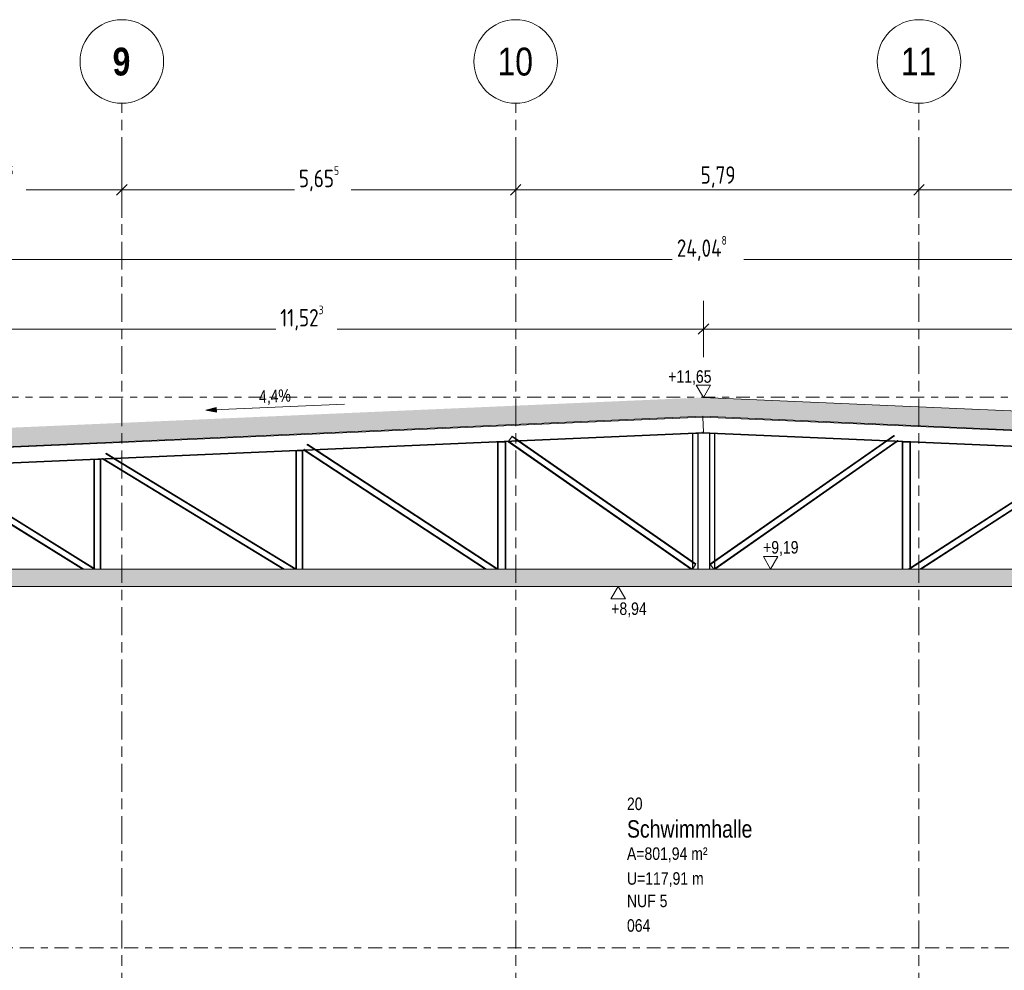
# Model space of a CAD drawing. Header units: metres. Extents: x -34 to 182, y -15 to 869.
# Tile 39 of 46: x 73 to 87, y 1 to 14. Entities that reach past the tile are written whole.
import ezdxf

# ---------------------------------------------------------------- set-up
doc = ezdxf.new("R2010")
doc.units = ezdxf.units.M
doc.linetypes.add('_Ebene_', pattern=[0.4, 0.2, -0.1, 0, -0.1])
doc.linetypes.add('_Rasterlinie_', pattern=[0.75, 0.4, -0.1, 0.15, -0.1])
for name, color, linetype, lineweight in [('A_Bem', 7, 'Continuous', 5), ('A_Bem-100', 7, 'Continuous', 5), ('A_Dach', 15, 'Continuous', 5), ('A_Ebenen', 130, 'Continuous', 5), ('A_Geschossdecken', 7, 'Continuous', 5), ('A_Geschossdecken_Schraffur', 7, 'Continuous', 5), ('A_Hoehenkoten', 124, 'Continuous', 5), ('A_Raster', 128, 'Continuous', 5), ('A_Raum-Txt', 16, 'Continuous', 5), ('A_Tragw', 142, 'Continuous', 5), ('A_Tragwerksstützen', 7, 'Continuous', 5), ('Neigungskoten', 130, 'Continuous', 5)]:
    doc.layers.add(name, color=color, linetype=linetype, lineweight=lineweight)
doc.styles.add('Arial', font='arial.ttf', dxfattribs={"width": 0.8, "height": 0.18})
doc.styles.add('Arial Narrow_B', font='txt', dxfattribs={"height": 0.4})
doc.styles.add('Arial_B', font='txt', dxfattribs={"width": 0.8, "height": 0.25})
doc.styles.add('ISOCPEUR_1', font='isocpeur.ttf', dxfattribs={"width": 0.8, "height": 0.25})
doc.dimstyles.new('BLB-Standard_2_5_Aussen_maskiert', dxfattribs={"dimscale": 0.3048, "dimtxt": 0.248995, "dimasz": 0.492126, "dimexe": 1.32874, "dimexo": 0.0625, "dimgap": 0.032808, "dimtad": 1, "dimrnd": 0.001, "dimzin": 0, "dimdsep": 46, "dimtxsty": 'ISOCPEUR_1', "dimblk1": 'OBLIQUE', "dimblk2": 'OBLIQUE', "dimsah": 1, "dimcen": 0.09, "dimdle": 0.164042, "dimazin": 0, "dimtfac": 1, "dimtdec": 4, "dimtix": 1, "dimtmove": 0, "dimatfit": 3, "dimfxl": 1.32874, "dimfxlon": 1, "dimtvp": 1, "dimtfill": 1, "dimtolj": 1, "dimtzin": 0, "dimarcsym": 2})

# ---------------------------------------------------------------- blocks, each defined once
blk = doc.blocks.new('M_W Shapes - IPE Träger 240 x 240-8069303-F')
at = {"layer": 'A_Tragw', "color": 250, "lineweight": 9}
for p, q in [((11.199, 8.578), (22.721, 8.075)), ((11.189, 8.348), (11.189, 8.358)), ((11.189, 8.358), (22.717, 7.855)), ((11.189, 8.348), (22.716, 7.845)), ((22.721, 7.965), (22.717, 7.863)), ((22.717, 7.855), (22.716, 7.845)), ((22.716, 7.845), (22.717, 7.855))]:
    blk.add_line(p, q, dxfattribs=at)
for centre in [(11.19, 8.366), (22.717, 7.863)]:
    blk.add_ellipse(centre, major_axis=(0.00033, 0.00764), ratio=0.000398, start_param=3.142247, end_param=4.712389, dxfattribs=at)
blk = doc.blocks.new('M_W Shapes - IPE Träger 240 x 240-8069305-F')
at = {"layer": 'A_Tragw', "color": 250, "lineweight": 9}
for p, q in [((-0.316, 8.075), (11.2, 8.578)), ((11.199, 8.588), (11.2, 8.578)), ((11.2, 8.57), (11.209, 8.366)), ((-0.316, 7.855), (11.209, 8.358)), ((-0.316, 7.845), (11.21, 8.348)), ((11.209, 8.358), (11.209, 8.358)), ((11.209, 8.358), (11.21, 8.348))]:
    blk.add_line(p, q, dxfattribs=at)
for centre, start_param, end_param in [((11.2, 8.57), 4.712412, 5.49781), ((11.209, 8.366), 3.141616, 4.712412)]:
    blk.add_ellipse(centre, major_axis=(-0.00033, 0.00764), ratio=0.000398, start_param=start_param, end_param=end_param, dxfattribs=at)
blk = doc.blocks.new('M_W Shapes - IPE Träger 100 x 100-8069340-F')
at = {"layer": 'A_Tragw', "color": 250, "lineweight": 9}
for p, q in [((-0.057, 7.954), (-0.056, 7.956)), ((-0.056, 7.956), (-0.05, 7.965)), ((0.08, 7.872), (-0.056, 7.956)), ((0.098, 7.873), (-0.05, 7.965)), ((-0.103, 7.88), (-0.098, 7.888)), ((-0.08, 7.865), (-0.103, 7.88)), ((-0.098, 7.888), (-0.097, 7.89)), ((-0.098, 7.888), (-0.062, 7.866)), ((2.291, 6.395), (-0.065, 7.856)), ((-0.047, 7.857), (2.31, 6.395)), ((2.461, 6.395), (0.095, 7.863)), ((2.48, 6.395), (0.113, 7.864))]:
    blk.add_line(p, q, dxfattribs=at)
blk = doc.blocks.new('M_W Shapes - IPE Träger 100 x 100-8069333-F')
at = {"layer": 'A_Tragw', "color": 250, "lineweight": 9}
for p, q in [((2.625, 8.051), (2.63, 8.06)), ((2.747, 7.989), (2.63, 8.06)), ((2.582, 7.982), (2.583, 7.983)), ((2.583, 7.983), (2.583, 7.983)), ((2.583, 7.983), (2.585, 7.982)), ((5.171, 6.395), (2.583, 7.972)), ((2.601, 7.972), (5.19, 6.395)), ((2.729, 7.988), (2.625, 8.051)), ((5.344, 6.395), (2.744, 7.979)), ((5.356, 6.399), (2.762, 7.979))]:
    blk.add_line(p, q, dxfattribs=at)
for centre, start_param, end_param in [((2.587, 7.99), 3.141799, 3.927197), ((2.621, 8.045), 5.497994, 6.283185)]:
    blk.add_ellipse(centre, major_axis=(0.00398, 0.00653), ratio=0.000339, start_param=start_param, end_param=end_param, dxfattribs=at)
blk = doc.blocks.new('M_W Shapes - IPE Träger 100 x 100-8069334-F')
at = {"layer": 'A_Tragw', "color": 250, "lineweight": 9}
for p, q in [((5.471, 8.108), (5.473, 8.111)), ((5.473, 8.111), (5.473, 8.111)), ((5.473, 8.111), (5.478, 8.108)), ((8.075, 6.395), (5.475, 8.098)), ((5.493, 8.099), (8.094, 6.395)), ((5.517, 8.178), (5.522, 8.187)), ((5.615, 8.114), (5.517, 8.178)), ((5.632, 8.115), (5.522, 8.187)), ((8.24, 6.395), (5.629, 8.105)), ((8.258, 6.395), (5.647, 8.105))]:
    blk.add_line(p, q, dxfattribs=at)
for centre, start_param, end_param in [((5.477, 8.118), 3.14181, 4.712607), ((5.513, 8.172), 4.712607, 6.283185)]:
    blk.add_ellipse(centre, major_axis=(0.00419, 0.0064), ratio=0.000332, start_param=start_param, end_param=end_param, dxfattribs=at)
blk = doc.blocks.new('M_W Shapes - IPE Träger 100 x 100-8069295-F')
at = {"layer": 'A_Tragw', "color": 250, "lineweight": 9}
for p, q in [((8.404, 8.223), (8.406, 8.226)), ((11.027, 6.395), (8.404, 8.223)), ((8.414, 8.237), (8.451, 8.29)), ((8.417, 8.226), (11.045, 6.395)), ((8.455, 8.297), (8.461, 8.305)), ((8.535, 8.241), (8.455, 8.297)), ((8.551, 8.242), (8.461, 8.305)), ((11.093, 6.459), (8.548, 8.232)), ((11.099, 6.467), (8.565, 8.233)), ((11.089, 6.452), (11.057, 6.406)), ((11.099, 6.467), (11.093, 6.459)), ((11.099, 6.467), (11.099, 6.467))]:
    blk.add_line(p, q, dxfattribs=at)
for centre, start_param, end_param in [((8.451, 8.29), 4.712616, 6.283185), ((11.052, 6.399), 3.948666, 4.189017), ((11.089, 6.452), 4.712616, 6.283185)]:
    blk.add_ellipse(centre, major_axis=(0.00437, 0.00628), ratio=0.000326, start_param=start_param, end_param=end_param, dxfattribs=at)
blk = doc.blocks.new('M_W Shapes - IPE Träger 100 x 100-8069346-F')
at = {"layer": 'A_Tragw', "color": 250, "lineweight": 9}
for p, q in [((13.825, 8.233), (11.304, 6.467)), ((13.842, 8.232), (11.31, 6.459)), ((11.358, 6.395), (13.973, 8.227)), ((13.989, 8.226), (11.376, 6.395)), ((13.942, 8.315), (13.839, 8.243)), ((13.948, 8.307), (13.855, 8.242)), ((13.942, 8.315), (13.948, 8.307)), ((13.948, 8.307), (13.948, 8.307)), ((13.986, 8.236), (13.994, 8.241)), ((13.994, 8.241), (13.998, 8.236)), ((11.31, 6.459), (11.304, 6.467)), ((11.31, 6.459), (11.31, 6.459)), ((11.351, 6.399), (11.314, 6.452))]:
    blk.add_line(p, q, dxfattribs=at)
for centre, start_param, end_param in [((13.952, 8.3), 5.248111, 6.282957), ((13.989, 8.247), 3.141593, 4.175837), ((11.314, 6.452), 4.712161, 6.282957), ((11.351, 6.399), 3.926763, 4.712161)]:
    blk.add_ellipse(centre, major_axis=(-0.00439, 0.00627), ratio=0.000325, start_param=start_param, end_param=end_param, dxfattribs=at)
blk = doc.blocks.new('M_W Shapes - IPE Träger 100 x 100-8069347-F')
at = {"layer": 'A_Tragw', "color": 250, "lineweight": 9}
for p, q in [((16.793, 8.103), (14.147, 6.395)), ((16.811, 8.103), (14.166, 6.395)), ((14.313, 6.395), (16.949, 8.097)), ((16.966, 8.096), (14.332, 6.395)), ((16.92, 8.185), (16.808, 8.113)), ((16.925, 8.176), (16.825, 8.112)), ((16.92, 8.185), (16.925, 8.176)), ((16.925, 8.176), (16.925, 8.176)), ((16.929, 8.17), (16.964, 8.116)), ((16.963, 8.106), (16.968, 8.109)), ((16.968, 8.109), (16.971, 8.106))]:
    blk.add_line(p, q, dxfattribs=at)
for centre, start_param, end_param in [((16.929, 8.17), 4.712174, 6.28297), ((16.964, 8.116), 3.141593, 4.712174)]:
    blk.add_ellipse(centre, major_axis=(-0.00415, 0.00643), ratio=0.000334, start_param=start_param, end_param=end_param, dxfattribs=at)
blk = doc.blocks.new('Höhenkoten - leer-6237472-F')
at = {"layer": 'A_Hoehenkoten'}
for p, q in [((-23.599, -6.765), (-23.806, -6.765)), ((-23.702, -6.945), (-23.806, -6.765)), ((-23.702, -6.945), (-23.599, -6.765))]:
    blk.add_line(p, q, dxfattribs=at)
blk = doc.blocks.new('Raster - Raster-989695-F')
at = {"layer": 'A_Raster', "lineweight": 9}
blk.add_circle((-28.608, 13.685), 0.6, dxfattribs=at)
blk = doc.blocks.new('DIMBLOCK135-F')
at = {"layer": 'A_Bem-100'}
for p, q in [((71.248, 9.437), (71.248, 10.247)), ((82.772, 9.437), (82.772, 10.247)), ((71.248, 9.842), (82.772, 9.842)), ((71.248, 9.842), (71.248, 9.437)), ((82.772, 9.842), (82.772, 9.437))]:
    blk.add_line(p, q, dxfattribs=at)
at = {"layer": 'A_Bem-100', "lineweight": 9}
for p, q in [((71.248, 9.842), (71.323, 9.917)), ((82.772, 9.842), (82.847, 9.917)), ((71.248, 9.842), (71.173, 9.767)), ((82.772, 9.842), (82.697, 9.767))]:
    blk.add_line(p, q, dxfattribs=at)
at = {"layer": 'A_Bem-100', "color": 0, "insert": (76.696, 10.179), "char_height": 0.25, "width": 0.75291, "attachment_point": 1, "line_spacing_factor": 1.149209, "style": 'ISOCPEUR_1', "bg_fill": 3, "box_fill_scale": 1.25, "bg_fill_color": 256, "bg_fill_true_color": 13158600, "bg_fill_transparency": 0}
blk.add_mtext('11,52\\A2\\H0.5x;\\S3^  ;\\H2x;', dxfattribs=at)
blk = doc.blocks.new('_Oblique')
at = {"color": 0, "linetype": 'ByBlock', "lineweight": -2}
blk.add_line((-0.5, -0.5), (0.5, 0.5), dxfattribs=at)
blk = doc.blocks.new('DIMBLOCK136-F')
at = {"layer": 'A_Bem-100'}
for p, q in [((82.772, 9.437), (82.772, 10.247)), ((94.286, 9.437), (94.286, 10.247)), ((82.772, 9.842), (94.286, 9.842)), ((82.772, 9.842), (82.772, 9.437)), ((94.286, 9.842), (94.286, 9.437))]:
    blk.add_line(p, q, dxfattribs=at)
at = {"layer": 'A_Bem-100', "lineweight": 9}
for p, q in [((82.772, 9.842), (82.847, 9.917)), ((94.286, 9.842), (94.361, 9.917)), ((82.772, 9.842), (82.697, 9.767)), ((94.286, 9.842), (94.211, 9.767))]:
    blk.add_line(p, q, dxfattribs=at)
at = {"layer": 'A_Bem-100', "color": 0, "insert": (88.228, 10.179), "char_height": 0.25, "width": 0.72303, "attachment_point": 1, "line_spacing_factor": 1.149209, "style": 'ISOCPEUR_1', "bg_fill": 3, "box_fill_scale": 1.25, "bg_fill_color": 256, "bg_fill_true_color": 13158600, "bg_fill_transparency": 0}
blk.add_mtext('11,51\\A2\\H0.5x;\\S4^  ;\\H2x;', dxfattribs=at)
blk = doc.blocks.new('DIMBLOCK138-F')
at = {"layer": 'A_Bem-100'}
for p, q in [((70.738, 10.437), (70.738, 11.247)), ((94.786, 10.437), (94.786, 11.247)), ((70.688, 10.842), (94.836, 10.842)), ((70.738, 10.842), (70.738, 10.437)), ((94.786, 10.842), (94.786, 10.437))]:
    blk.add_line(p, q, dxfattribs=at)
at = {"layer": 'A_Bem-100', "lineweight": 9}
for p, q in [((70.738, 10.842), (70.813, 10.917)), ((94.786, 10.842), (94.861, 10.917)), ((70.738, 10.842), (70.663, 10.767)), ((94.786, 10.842), (94.711, 10.767))]:
    blk.add_line(p, q, dxfattribs=at)
at = {"layer": 'A_Bem-100', "color": 0, "insert": (82.389, 11.179), "char_height": 0.25, "width": 0.89632, "attachment_point": 1, "line_spacing_factor": 1.149209, "style": 'ISOCPEUR_1', "bg_fill": 3, "box_fill_scale": 1.25, "bg_fill_color": 256, "bg_fill_true_color": 13158600, "bg_fill_transparency": 0}
blk.add_mtext('24,04\\A2\\H0.5x;\\S8^  ;\\H2x;', dxfattribs=at)
blk = doc.blocks.new('DIMBLOCK178-F')
at = {"layer": 'A_Bem-100'}
for p, q in [((70.746, 12.247), (70.746, 11.437)), ((70.746, 11.842), (70.746, 12.247)), ((74.421, 12.247), (74.421, 11.437)), ((74.421, 11.842), (74.421, 12.247)), ((70.746, 11.842), (74.421, 11.842))]:
    blk.add_line(p, q, dxfattribs=at)
at = {"layer": 'A_Bem-100', "lineweight": 9}
for p, q in [((70.746, 11.842), (70.821, 11.917)), ((74.421, 11.842), (74.496, 11.917)), ((70.746, 11.842), (70.671, 11.767)), ((74.421, 11.842), (74.346, 11.767))]:
    blk.add_line(p, q, dxfattribs=at)
at = {"layer": 'A_Bem-100', "color": 0, "insert": (72.298, 12.179), "char_height": 0.25, "width": 0.68419, "attachment_point": 1, "line_spacing_factor": 1.149209, "style": 'ISOCPEUR_1', "bg_fill": 3, "box_fill_scale": 1.25, "bg_fill_color": 256, "bg_fill_true_color": 13158600, "bg_fill_transparency": 0}
blk.add_mtext('3,67\\A2\\H0.5x;\\S5^  ;\\H2x;', dxfattribs=at)
blk = doc.blocks.new('DIMBLOCK179-F')
at = {"layer": 'A_Bem-100'}
for p, q in [((74.421, 12.247), (74.421, 11.437)), ((74.421, 11.842), (74.421, 12.247)), ((80.076, 12.247), (80.076, 11.437)), ((80.076, 11.842), (80.076, 12.247)), ((74.421, 11.842), (80.076, 11.842))]:
    blk.add_line(p, q, dxfattribs=at)
at = {"layer": 'A_Bem-100', "lineweight": 9}
for p, q in [((74.421, 11.842), (74.496, 11.917)), ((80.076, 11.842), (80.151, 11.917)), ((74.421, 11.842), (74.346, 11.767)), ((80.076, 11.842), (80.001, 11.767))]:
    blk.add_line(p, q, dxfattribs=at)
at = {"layer": 'A_Bem-100', "color": 0, "insert": (76.963, 12.179), "char_height": 0.25, "width": 0.68419, "attachment_point": 1, "line_spacing_factor": 1.149209, "style": 'ISOCPEUR_1', "bg_fill": 3, "box_fill_scale": 1.25, "bg_fill_color": 256, "bg_fill_true_color": 13158600, "bg_fill_transparency": 0}
blk.add_mtext('5,65\\A2\\H0.5x;\\S5^  ;\\H2x;', dxfattribs=at)
blk = doc.blocks.new('DIMBLOCK180-F')
at = {"layer": 'A_Bem-100'}
for p, q in [((80.076, 12.247), (80.076, 11.437)), ((80.076, 11.842), (80.076, 12.247)), ((85.866, 12.247), (85.866, 11.437)), ((85.866, 11.842), (85.866, 12.247)), ((80.076, 11.842), (85.866, 11.842))]:
    blk.add_line(p, q, dxfattribs=at)
at = {"layer": 'A_Bem-100', "lineweight": 9}
for p, q in [((80.076, 11.842), (80.151, 11.917)), ((85.866, 11.842), (85.941, 11.917)), ((80.076, 11.842), (80.001, 11.767)), ((85.866, 11.842), (85.791, 11.767))]:
    blk.add_line(p, q, dxfattribs=at)
at = {"layer": 'A_Bem-100', "color": 0, "insert": (82.731, 12.179), "char_height": 0.25, "width": 0.57664, "attachment_point": 1, "line_spacing_factor": 1.149209, "style": 'ISOCPEUR_1', "bg_fill": 3, "box_fill_scale": 1.25, "bg_fill_color": 256, "bg_fill_true_color": 13158600, "bg_fill_transparency": 0}
blk.add_mtext('5,79', dxfattribs=at)
blk = doc.blocks.new('DIMBLOCK181-F')
at = {"layer": 'A_Bem-100'}
for p, q in [((85.866, 12.247), (85.866, 11.437)), ((85.866, 11.842), (85.866, 12.247)), ((91.656, 12.247), (91.656, 11.437)), ((91.656, 11.842), (91.656, 12.247)), ((85.866, 11.842), (91.656, 11.842))]:
    blk.add_line(p, q, dxfattribs=at)
at = {"layer": 'A_Bem-100', "lineweight": 9}
for p, q in [((85.866, 11.842), (85.941, 11.917)), ((91.656, 11.842), (91.731, 11.917)), ((85.866, 11.842), (85.791, 11.767)), ((91.656, 11.842), (91.581, 11.767))]:
    blk.add_line(p, q, dxfattribs=at)
at = {"layer": 'A_Bem-100', "color": 0, "insert": (88.521, 12.179), "char_height": 0.25, "width": 0.57664, "attachment_point": 1, "line_spacing_factor": 1.149209, "style": 'ISOCPEUR_1', "bg_fill": 3, "box_fill_scale": 1.25, "bg_fill_color": 256, "bg_fill_true_color": 13158600, "bg_fill_transparency": 0}
blk.add_mtext('5,79', dxfattribs=at)

msp = doc.modelspace()

# ---------------------------------------------------------------- hatches: boundary and pattern name
at = {"layer": 'A_Dach', "lineweight": 9}
msp.add_hatch(color=253, dxfattribs=at).paths.add_polyline_path([(71.2412, 8.0849), (82.7636, 8.588), (94.286, 8.0849), (94.286, 8.3552), (82.7636, 8.8582), (71.2412, 8.3552)], flags=0)
at = {"layer": 'A_Geschossdecken_Schraffur', "lineweight": 9}
msp.add_hatch(color=253, dxfattribs=at).paths.add_polyline_path([(71.2412, 6.1449), (94.286, 6.1449), (94.286, 6.3949), (71.2412, 6.3949)], flags=0)
at = {"layer": 'Neigungskoten'}
msp.add_hatch(color=256, dxfattribs=at).paths.add_polyline_path([(75.627, 8.6748), (75.7783, 8.6481), (75.7754, 8.7145)], flags=0)

# ---------------------------------------------------------------- linework, layer by layer
at = {"layer": 'A_Dach', "color": 250, "lineweight": 9}
for p, q in [((94.286, 8.3552), (82.7636, 8.8582)), ((71.2412, 8.0849), (82.7636, 8.588)), ((82.7636, 8.588), (94.286, 8.0849))]:
    msp.add_line(p, q, dxfattribs=at)
at = {"layer": 'A_Ebenen', "color": 170, "linetype": '_Ebene_', "lineweight": 9}
for p, q in [((38.7395, 8.865), (98.1569, 8.865)), ((38.7395, 6.3949), (98.1569, 6.3949)), ((38.7395, 6.1449), (98.1569, 6.1449)), ((98.1569, 0.9549), (38.7395, 0.9549))]:
    msp.add_line(p, q, dxfattribs=at)
at = {"layer": 'A_Geschossdecken', "color": 250, "lineweight": 9}
for p, q in [((94.286, 6.3949), (71.2412, 6.3949)), ((71.2395, 6.1449), (94.286, 6.1449))]:
    msp.add_line(p, q, dxfattribs=at)
at = {"layer": 'A_Raster', "linetype": '_Rasterlinie_', "lineweight": 9}
for p, q in [((80.076, -13.3036), (80.076, 13.0853)), ((85.866, -13.3036), (85.866, 13.0853))]:
    msp.add_line(p, q, dxfattribs=at)
at = {"layer": 'A_Tragwerksstützen', "color": 250, "lineweight": 9}
for p, q in [((82.6151, 8.3413), (82.6151, 6.5006)), ((82.6201, 8.3413), (82.6152, 8.3413)), ((82.6201, 8.3413), (82.6201, 6.4971)), ((82.6201, 8.3413), (82.6201, 8.3413)), ((82.6301, 8.3413), (82.6201, 8.3413)), ((82.6801, 8.3413), (82.6301, 8.3413)), ((82.6901, 8.3413), (82.6801, 8.3413)), ((82.6901, 8.3413), (82.6901, 6.3949)), ((82.6951, 8.3413), (82.6901, 8.3413)), ((82.6951, 8.3413), (82.6951, 6.3949)), ((82.6951, 8.3413), (82.6951, 8.3413)), ((82.8564, 8.3402), (82.8564, 6.3949)), ((82.8614, 8.3402), (82.8564, 8.3402)), ((82.8614, 8.3402), (82.8614, 6.3949)), ((82.8614, 8.3402), (82.8614, 8.3402)), ((82.8714, 8.3402), (82.8614, 8.3402)), ((82.9214, 8.3402), (82.8714, 8.3402)), ((82.9314, 8.3402), (82.9214, 8.3402)), ((82.9314, 8.3402), (82.9314, 6.5107)), ((82.9364, 8.3402), (82.9314, 8.3402)), ((82.9364, 8.3402), (82.9364, 6.5142)), ((82.9364, 8.3402), (82.9364, 8.3402)), ((79.8151, 8.219), (79.8151, 6.3996)), ((79.8251, 8.219), (79.8151, 8.219)), ((79.8251, 8.219), (79.8251, 6.3949)), ((79.8251, 8.219), (79.8251, 8.219)), ((79.8351, 8.219), (79.8251, 8.219)), ((79.9151, 8.219), (79.8351, 8.219)), ((79.9251, 8.219), (79.9151, 8.219)), ((79.9251, 8.219), (79.9251, 6.3949)), ((79.9351, 8.219), (79.9251, 8.219)), ((79.9351, 8.219), (79.9351, 6.3949)), ((79.9351, 8.219), (79.9351, 8.219)), ((85.6251, 8.2176), (85.6251, 6.3949)), ((85.6351, 8.2176), (85.6251, 8.2176)), ((85.6351, 8.2176), (85.6351, 6.3949)), ((85.6351, 8.2176), (85.6351, 8.2176)), ((85.6451, 8.2176), (85.6351, 8.2176)), ((85.7251, 8.2176), (85.6451, 8.2176)), ((85.7351, 8.2176), (85.7251, 8.2176)), ((85.7351, 8.2176), (85.7351, 6.4099)), ((85.7451, 8.2176), (85.7351, 8.2176)), ((85.7451, 8.2176), (85.7451, 6.4164)), ((85.7451, 8.2176), (85.7451, 8.2176)), ((76.9201, 8.0926), (76.9201, 6.3949)), ((76.9301, 8.0926), (76.9201, 8.0926)), ((76.9301, 8.0926), (76.9301, 6.3949)), ((76.9301, 8.0926), (76.9301, 8.0926)), ((76.9401, 8.0926), (76.9301, 8.0926)), ((77.0001, 8.0926), (76.9401, 8.0926)), ((77.0101, 8.0926), (77.0001, 8.0926)), ((77.0101, 8.0926), (77.0101, 6.3949)), ((77.0201, 8.0926), (77.0101, 8.0926)), ((77.0201, 8.0926), (77.0201, 6.3949)), ((77.0201, 8.0926), (77.0201, 8.0926)), ((74.0213, 7.9661), (74.0213, 6.4095)), ((74.0313, 7.9661), (74.0214, 7.9661)), ((74.0313, 7.9661), (74.0313, 6.4033)), ((74.0314, 7.9661), (74.0313, 7.9661)), ((74.0414, 7.9661), (74.0314, 7.9661)), ((74.1014, 7.9661), (74.0414, 7.9661)), ((74.1114, 7.9661), (74.1014, 7.9661)), ((74.1113, 7.9661), (74.1113, 6.3949)), ((74.1213, 7.9661), (74.1113, 7.9661)), ((74.1213, 7.9661), (74.1213, 6.3949)), ((74.1214, 7.9661), (74.1213, 7.9661)), ((74.0213, 6.3978), (74.0213, 6.3949)), ((82.6151, 6.4884), (82.6151, 6.3949)), ((82.6201, 6.4849), (82.6201, 6.3949)), ((82.9314, 6.4985), (82.9314, 6.4008)), ((82.9364, 6.502), (82.9364, 6.4043)), ((85.7351, 6.398), (85.7351, 6.3949)), ((85.7451, 6.4045), (85.7451, 6.3949))]:
    msp.add_line(p, q, dxfattribs=at)
at = {"layer": 'Neigungskoten'}
for p, q in [((77.6168, 8.7616), (75.627, 8.6748)), ((75.7754, 8.7145), (75.627, 8.6748)), ((75.627, 8.6748), (75.7783, 8.6481)), ((75.7783, 8.6481), (75.7754, 8.7145))]:
    msp.add_line(p, q, dxfattribs=at)

# ---------------------------------------------------------------- block references
at = {"layer": 'A_Hoehenkoten'}
for p in [(106.474, 15.803), (107.4383, 13.34)]:
    msp.add_blockref('Höhenkoten - leer-6237472-F', p, dxfattribs=at)
at = {"layer": 'A_Hoehenkoten', "extrusion": (0, 0, -1), "rotation": 180}
msp.add_blockref('Höhenkoten - leer-6237472-F', (-105.249, -0.8002), dxfattribs=at)
at = {"layer": 'A_Raster', "lineweight": 9}
for p in [(103.0291, 0), (108.6841, 0), (114.4741, 0)]:
    msp.add_blockref('Raster - Raster-989695-F', p, dxfattribs=at)
at = {"layer": 'A_Tragw', "color": 250, "lineweight": 9}
for name in ['M_W Shapes - IPE Träger 240 x 240-8069305-F', 'M_W Shapes - IPE Träger 240 x 240-8069303-F', 'M_W Shapes - IPE Träger 100 x 100-8069295-F', 'M_W Shapes - IPE Träger 100 x 100-8069346-F', 'M_W Shapes - IPE Träger 100 x 100-8069333-F', 'M_W Shapes - IPE Träger 100 x 100-8069334-F', 'M_W Shapes - IPE Träger 100 x 100-8069347-F', 'M_W Shapes - IPE Träger 100 x 100-8069340-F']:
    msp.add_blockref(name, (71.5645, 0), dxfattribs=at)

# ---------------------------------------------------------------- texts
at = {"layer": 'A_Hoehenkoten', "char_height": 0.18, "attachment_point": 1, "line_spacing_factor": 0.941778, "style": 'Arial'}
for s, insert, width in [('+11,65', (82.2658, 9.25), 0.733812), ('+9,19', (83.6275, 6.7968), 0.601593), ('+8,94', (81.4474, 5.9151), 0.601593)]:
    msp.add_mtext(s, dxfattribs=dict(at, insert=insert, width=width))
at = {"layer": 'A_Raster', "char_height": 0.4, "attachment_point": 1, "style": 'Arial Narrow_B'}
for s, insert, width in [('\\fArial Narrow|b1|i0|c0|p34|;9', (74.289, 13.8836), 0.312658), ('10', (79.8145, 13.8836), 0.625316), ('11', (85.6045, 13.8836), 0.625316)]:
    msp.add_mtext(s, dxfattribs=dict(at, insert=insert, width=width))
at = {"layer": 'A_Raum-Txt', "attachment_point": 1}
for s, insert, char_height, width, style in [('20', (81.6733, 3.1122), 0.18, 0.269367, 'Arial'), ('Schwimmhalle', (81.6733, 2.7868), 0.25, 2.360168, 'Arial_B'), ('A=801,94 m²', (81.6733, 2.3969), 0.18, 1.378902, 'Arial'), ('U=117,91 m', (81.6733, 2.0403), 0.18, 1.314767, 'Arial'), ('NUF 5', (81.6733, 1.7177), 0.18, 0.692658, 'Arial'), ('064', (81.6733, 1.365), 0.18, 0.40405, 'Arial')]:
    msp.add_mtext(s, dxfattribs=dict(at, insert=insert, char_height=char_height, width=width, style=style))
at = {"layer": 'Neigungskoten', "color": 7, "insert": (76.3852, 8.9603), "char_height": 0.18, "width": 0.542095, "attachment_point": 1, "rotation": 2.5, "line_spacing_factor": 0.941778, "style": 'Arial'}
msp.add_mtext('4,4%', dxfattribs=at)

# ---------------------------------------------------------------- dimensions: what is measured, and where the dimension line sits
at = {"layer": 'A_Bem'}
dim = msp.add_linear_dim(base=(74.421, 11.8425), p1=(70.746, 12.2475), p2=(74.421, 12.2475), text='\\A1;3,67\\Q;{\\A1;{\\H0.5x;\\S5^ ;}}', dimstyle='BLB-Standard_2_5_Aussen_maskiert', override={"dimpost": '<>', "dimfxl": 3.674946}, dxfattribs=at)
dim.commit()
dim.dimension.update_dxf_attribs({"geometry": 'DIMBLOCK178-F', "text_midpoint": (72.5835, 12.0025)})

# ---------------------------------------------------------------- next in the draw order: dimensions: what is measured, and where the dimension line sits
for base, p1, p2, text, override, picture, middle in [((80.076, 11.8425), (74.421, 12.2475), (80.076, 12.2475), '\\A1;5,65\\Q;{\\A1;{\\H0.5x;\\S5^ ;}}', {"dimpost": '<>', "dimfxl": 5.655}, 'DIMBLOCK179-F', (77.2485, 12.0025)), ((94.786, 10.8425), (70.7384, 10.4375), (94.786, 10.4375), '\\A1;24,04\\Q;{\\A1;{\\H0.5x;\\S8^ ;}}', {"dimpost": '<>', "dimfxl": 24.047539}, 'DIMBLOCK138-F', (82.7622, 11.0025)), ((82.7716, 9.8425), (71.2484, 9.4375), (82.7716, 9.4375), '\\A1;11,52\\Q;{\\A1;{\\H0.5x;\\S3^ ;}}', {"dimpost": '<>', "dimfxl": 11.523145}, 'DIMBLOCK135-F', (77.01, 10.0025))]:
    dim = msp.add_linear_dim(base=base, p1=p1, p2=p2, text=text, dimstyle='BLB-Standard_2_5_Aussen_maskiert', override=override, dxfattribs=at)
    dim.commit()
    dim.dimension.update_dxf_attribs({"geometry": picture, "text_midpoint": middle})

# ---------------------------------------------------------------- next in the draw order: linework, layer by layer
at = {"layer": 'A_Raster', "linetype": '_Rasterlinie_', "lineweight": 9}
msp.add_line((74.421, -13.3036), (74.421, 13.0853), dxfattribs=at)

# ---------------------------------------------------------------- next in the draw order: dimensions: what is measured, and where the dimension line sits
at = {"layer": 'A_Bem'}
dim = msp.add_linear_dim(base=(85.866, 11.8425), p1=(80.076, 12.2475), p2=(85.866, 12.2475), dimstyle='BLB-Standard_2_5_Aussen_maskiert', override={"dimpost": '<>', "dimfxl": 5.79}, dxfattribs=at)
dim.commit()
dim.dimension.update_dxf_attribs({"geometry": 'DIMBLOCK180-F', "text_midpoint": (82.971, 11.9775)})
dim = msp.add_linear_dim(base=(94.286, 9.8425), p1=(82.7716, 9.4375), p2=(94.286, 9.4375), text='\\A1;11,51\\Q;{\\A1;{\\H0.5x;\\S4^ ;}}', dimstyle='BLB-Standard_2_5_Aussen_maskiert', override={"dimpost": '<>', "dimfxl": 11.514393}, dxfattribs=at)
dim.commit()
dim.dimension.update_dxf_attribs({"geometry": 'DIMBLOCK136-F', "text_midpoint": (88.5288, 10.0025)})

# ---------------------------------------------------------------- next in the draw order: dimensions: what is measured, and where the dimension line sits
dim = msp.add_linear_dim(base=(91.656, 11.8425), p1=(85.866, 12.2475), p2=(91.656, 12.2475), dimstyle='BLB-Standard_2_5_Aussen_maskiert', override={"dimpost": '<>', "dimfxl": 5.79}, dxfattribs=at)
dim.commit()
dim.dimension.update_dxf_attribs({"geometry": 'DIMBLOCK181-F', "text_midpoint": (88.761, 11.9775)})

doc.saveas('drawing.dxf')
